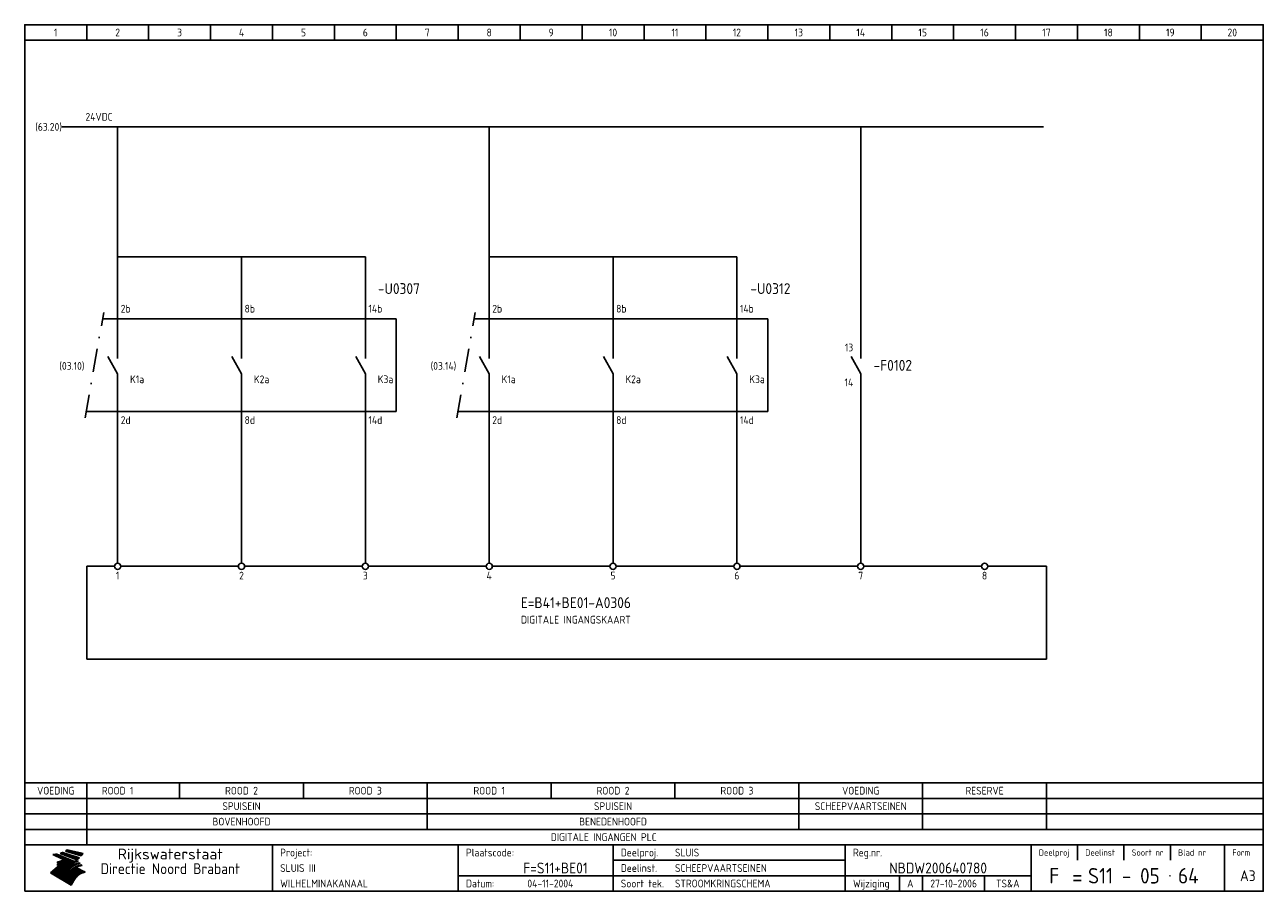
# Model space of a CAD drawing. Extents: x 10 to 410, y 10 to 290.
import ezdxf
from ezdxf.enums import TextEntityAlignment as Align

# ---------------------------------------------------------------- set-up
doc = ezdxf.new("R2010")
doc.units = 0
doc.header["$LTSCALE"] = 15
doc.header["$MEASUREMENT"] = 0
doc.linetypes.add('DASHDOT', pattern=[1, 0.5, -0.25, 0, -0.25])
for name, color, linetype in [('0-25', 7, 'CONTINUOUS'), ('0-35', 2, 'CONTINUOUS'), ('0-50', 3, 'CONTINUOUS'), ('B-25', 7, 'CONTINUOUS'), ('B-35', 2, 'CONTINUOUS'), ('S-25', 7, 'CONTINUOUS')]:
    doc.layers.add(name, color=color, linetype=linetype)
doc.styles.add('ISO', font='iso.shx')
doc.styles.get("Standard").update_dxf_attribs({"font": 'iso.shx'})

# ---------------------------------------------------------------- blocks, each defined once
blk = doc.blocks.new('0035')
at = {"layer": 'S-25'}
blk.add_circle((0, 0), 1, dxfattribs=at)
at = {"layer": 'B-25'}
blk.add_attdef('OM1', text='', height=2.5, dxfattribs=at).set_placement((0, -3.01), align=Align.MIDDLE)
blk = doc.blocks.new('0034')
at = {"layer": 'S-25'}
for p, q in [((0, 0), (0, -5)), ((0, -10), (-3.12, -4.38)), ((0, -10), (0, -15))]:
    blk.add_line(p, q, dxfattribs=at)
at = {"layer": 'B-25'}
for tag, p in [('KN1', (-2.43, -2.73)), ('KN2', (-2.43, -14.01))]:
    blk.add_attdef(tag, text='', height=2.5, dxfattribs=at).set_placement(p, align=Align.RIGHT)
blk.add_attdef('OM1', (4, -13.01), '', height=2.5, dxfattribs=at)
at = {"layer": 'B-35'}
blk.add_attdef('KT', (4.14, -8.99), '', height=3.5, dxfattribs=at)
blk = doc.blocks.new('KADERA3')
at = {"layer": '0-25'}
for p, q in [((30, 285), (30, 290)), ((50, 285), (50, 290)), ((70, 285), (70, 290)), ((90, 285), (90, 290)), ((110, 285), (110, 290)), ((130, 285), (130, 290)), ((150, 285), (150, 290)), ((170, 285), (170, 290)), ((190, 285), (190, 290)), ((210, 285), (210, 290)), ((230, 285), (230, 290)), ((250, 285), (250, 290)), ((270, 285), (270, 290)), ((290, 285), (290, 290)), ((310, 285), (310, 290)), ((330, 285), (330, 290)), ((350, 285), (350, 290)), ((370, 285), (370, 290)), ((390, 285), (390, 290)), ((10, 285), (410, 285)), ((410, 35), (10, 35)), ((410, 30), (10, 30)), ((350, 25), (350, 20)), ((365, 25), (365, 20)), ((380, 25), (380, 20)), ((200, 20), (275, 20)), ((150, 15), (335, 15)), ((292.5, 15), (292.5, 10)), ((300, 15), (300, 10)), ((320, 15), (320, 10))]:
    blk.add_line(p, q, dxfattribs=at)
at = {"layer": '0-25', "color": 7}
for p, q in [((19.1, 21.89), (25.12, 19)), ((19.1, 21.89), (25.12, 19)), ((19.17, 21.86), (20.7, 21.86)), ((19.29, 21.8), (20.83, 21.8)), ((19.4, 21.75), (20.96, 21.75)), ((19.52, 21.69), (21.09, 21.69)), ((19.64, 21.63), (21.22, 21.63)), ((19.74, 21.92), (20.56, 21.92)), ((19.75, 21.58), (21.36, 21.58)), ((19.87, 21.52), (21.49, 21.52)), ((19.99, 21.47), (21.62, 21.47)), ((20.11, 21.41), (21.75, 21.41)), ((20.22, 21.35), (21.88, 21.35)), ((20.25, 21.97), (20.43, 21.97)), ((20.34, 21.3), (22.02, 21.3)), ((20.38, 21.99), (26.02, 19.59)), ((20.38, 21.99), (26.02, 19.59)), ((20.46, 21.24), (22.15, 21.24)), ((20.57, 21.18), (22.28, 21.18)), ((20.69, 21.13), (22.41, 21.13)), ((20.81, 21.07), (22.55, 21.07)), ((20.92, 21.02), (22.68, 21.02)), ((21.04, 20.96), (22.81, 20.96)), ((21.16, 20.9), (22.94, 20.9)), ((21.27, 20.85), (23.07, 20.85)), ((21.39, 20.79), (23.21, 20.79)), ((21.47, 22.25), (26.83, 20.19)), ((21.47, 22.25), (26.83, 20.19)), ((21.49, 22.25), (23.07, 22.25)), ((21.51, 20.73), (23.34, 20.73)), ((21.6, 22.2), (23.25, 22.2)), ((21.63, 20.68), (23.47, 20.68)), ((21.65, 22.31), (22.89, 22.31)), ((21.74, 20.62), (23.6, 20.62)), ((21.75, 22.14), (23.42, 22.14)), ((21.8, 22.37), (22.71, 22.37)), ((21.86, 20.57), (23.73, 20.57)), ((21.9, 22.08), (23.6, 22.08)), ((21.94, 22.42), (22.53, 22.42)), ((21.98, 20.51), (23.87, 20.51)), ((22.04, 22.03), (23.78, 22.03)), ((22.06, 22.48), (22.36, 22.48)), ((22.09, 20.45), (24, 20.45)), ((22.18, 22.53), (27.65, 20.8)), ((22.18, 22.53), (27.65, 20.8)), ((22.19, 21.97), (23.96, 21.97)), ((22.21, 20.4), (24.13, 20.4)), ((22.33, 20.34), (24.26, 20.34)), ((22.34, 21.92), (24.13, 21.92)), ((22.37, 20), (23.08, 20)), ((22.44, 20.28), (24.4, 20.28)), ((22.48, 21.86), (24.31, 21.86)), ((22.49, 20.06), (23.04, 20.06)), ((22.56, 20.23), (24.53, 20.23)), ((22.61, 20.12), (22.93, 20.12)), ((22.63, 21.8), (24.49, 21.8)), ((22.68, 20.17), (24.66, 20.17)), ((22.71, 20.17), (22.82, 20.17)), ((23.11, 20.02), (22.77, 20.2)), ((23.11, 20.02), (22.77, 20.2)), ((22.78, 21.75), (24.67, 21.75)), ((22.79, 20.12), (24.79, 20.12)), ((22.91, 20.06), (24.92, 20.06)), ((22.92, 21.69), (24.85, 21.69)), ((23.03, 20), (25.06, 20)), ((23.07, 21.63), (25.02, 21.63)), ((23.14, 22.99), (28.22, 21.46)), ((23.14, 22.99), (28.22, 21.46)), ((23.15, 22.98), (25.33, 22.98)), ((23.22, 21.58), (25.2, 21.58)), ((23.23, 23.04), (25.09, 23.04)), ((23.32, 23.1), (24.84, 23.1)), ((23.34, 22.93), (25.57, 22.93)), ((23.36, 21.52), (25.38, 21.52)), ((23.4, 23.15), (24.6, 23.15)), ((23.49, 23.21), (24.36, 23.21)), ((23.51, 21.47), (25.56, 21.47)), ((23.52, 22.87), (25.81, 22.87)), ((23.57, 23.27), (24.12, 23.27)), ((23.64, 23.32), (23.87, 23.32)), ((23.66, 21.41), (25.74, 21.41)), ((23.7, 23.36), (28.82, 22.17)), ((23.7, 23.36), (28.82, 22.17)), ((23.71, 22.82), (26.06, 22.82)), ((23.8, 21.35), (25.91, 21.35)), ((23.9, 22.76), (26.3, 22.76)), ((23.95, 21.3), (26.09, 21.3)), ((24.09, 22.7), (26.54, 22.7)), ((24.09, 21.24), (26.27, 21.24)), ((24.24, 21.18), (26.45, 21.18)), ((24.27, 22.65), (26.78, 22.65)), ((24.39, 21.13), (26.62, 21.13)), ((24.46, 22.59), (27.03, 22.59)), ((24.53, 21.07), (26.8, 21.07)), ((24.65, 22.53), (27.27, 22.53)), ((24.68, 21.02), (26.98, 21.02)), ((24.83, 20.96), (27.16, 20.96)), ((24.84, 22.48), (27.51, 22.48)), ((24.97, 20.9), (27.34, 20.9)), ((25.02, 22.42), (27.75, 22.42)), ((25.12, 20.85), (27.51, 20.85)), ((25.21, 22.37), (28, 22.37)), ((25.27, 20.79), (27.63, 20.79)), ((25.4, 22.31), (28.24, 22.31)), ((25.41, 20.73), (27.57, 20.73)), ((25.56, 20.68), (27.51, 20.68)), ((25.58, 22.25), (28.48, 22.25)), ((25.71, 20.62), (27.44, 20.62)), ((25.77, 22.2), (28.72, 22.2)), ((25.85, 20.57), (27.37, 20.57)), ((25.96, 22.14), (28.79, 22.14)), ((26, 20.51), (27.29, 20.51)), ((26.15, 22.08), (28.75, 22.08)), ((26.15, 20.45), (27.22, 20.45)), ((26.29, 20.4), (27.14, 20.4)), ((26.33, 22.03), (28.71, 22.03)), ((26.44, 20.34), (27.06, 20.34)), ((26.52, 21.97), (28.66, 21.97)), ((26.59, 20.28), (26.97, 20.28)), ((26.71, 21.92), (28.62, 21.92)), ((26.73, 20.23), (26.89, 20.23)), ((26.9, 21.86), (28.57, 21.86)), ((27.08, 21.8), (28.52, 21.8)), ((27.27, 21.75), (28.48, 21.75)), ((27.46, 21.69), (28.43, 21.69)), ((27.65, 21.63), (28.38, 21.63)), ((27.83, 21.58), (28.33, 21.58)), ((28.02, 21.52), (28.28, 21.52)), ((28.21, 21.47), (28.22, 21.47)), ((20.58, 17.88), (18.3, 16)), ((20.58, 17.88), (18.3, 16)), ((24.94, 11.97), (18.3, 16)), ((24.94, 11.97), (18.3, 16)), ((18.31, 16.01), (20.96, 16.01)), ((18.38, 16.07), (21.46, 16.07)), ((18.45, 16.12), (21.88, 16.12)), ((18.52, 16.18), (22.15, 16.18)), ((18.59, 16.23), (22.38, 16.23)), ((18.65, 16.29), (22.58, 16.29)), ((18.72, 16.35), (22.75, 16.35)), ((18.79, 16.4), (22.91, 16.4)), ((18.86, 16.46), (20.6, 16.46)), ((18.93, 16.52), (20.6, 16.52)), ((18.99, 16.57), (20.6, 16.57)), ((19.06, 16.63), (20.6, 16.63)), ((19.13, 16.68), (20.6, 16.68)), ((19.2, 16.74), (20.6, 16.74)), ((19.27, 16.8), (20.6, 16.8)), ((19.33, 16.85), (21.07, 16.85)), ((19.4, 16.91), (21.55, 16.91)), ((19.47, 16.97), (21.88, 16.97)), ((19.54, 17.02), (22.13, 17.02)), ((19.61, 17.08), (22.34, 17.08)), ((19.67, 17.13), (20.6, 17.13)), ((19.74, 17.19), (20.6, 17.19)), ((19.81, 17.25), (20.6, 17.25)), ((19.88, 17.3), (20.6, 17.3)), ((19.95, 17.36), (20.6, 17.36)), ((20.01, 17.42), (20.6, 17.42)), ((20.08, 17.47), (20.93, 17.47)), ((20.15, 17.53), (21.26, 17.53)), ((20.22, 17.58), (21.51, 17.58)), ((20.29, 17.64), (21.72, 17.64)), ((20.35, 17.7), (21.9, 17.7)), ((20.42, 17.75), (22.07, 17.75)), ((20.49, 17.81), (22.22, 17.81)), ((20.56, 17.87), (22.36, 17.87)), ((20.6, 19.11), (20.58, 19.51)), ((20.6, 19.11), (20.58, 19.51)), ((20.58, 19.5), (22.09, 19.5)), ((20.58, 19.44), (21.95, 19.44)), ((20.59, 19.38), (21.79, 19.38)), ((20.59, 19.33), (21.62, 19.33)), ((20.59, 19.27), (21.42, 19.27)), ((20.6, 19.22), (21.2, 19.22)), ((20.6, 19.16), (20.93, 19.16)), ((20.6, 19.11), (20.69, 19.12)), ((20.6, 19.11), (20.69, 19.12)), ((20.6, 18.79), (20.77, 18.81)), ((20.6, 18.79), (20.77, 18.81)), ((20.6, 18.29), (20.6, 18.79)), ((20.6, 18.29), (20.6, 18.79)), ((20.6, 18.77), (22.46, 18.77)), ((20.6, 18.71), (22.33, 18.71)), ((20.6, 18.65), (22.19, 18.65)), ((20.6, 18.6), (22.04, 18.6)), ((20.6, 18.54), (21.87, 18.54)), ((20.6, 18.48), (21.68, 18.48)), ((20.6, 18.43), (21.46, 18.43)), ((20.6, 18.37), (21.21, 18.37)), ((20.6, 18.32), (20.87, 18.32)), ((20.6, 18.29), (20.88, 18.32)), ((20.6, 18.29), (20.88, 18.32)), ((20.6, 17.88), (20.86, 17.91)), ((20.6, 17.88), (20.86, 17.91)), ((20.6, 17.43), (20.97, 17.48)), ((20.6, 17.43), (20.97, 17.48)), ((20.6, 17.43), (20.6, 17.09)), ((20.6, 17.43), (20.6, 17.09)), ((20.6, 17.09), (21.26, 17.16)), ((20.6, 17.09), (21.26, 17.16)), ((20.6, 16.8), (21.37, 16.89)), ((20.6, 16.8), (21.37, 16.89)), ((20.6, 16.8), (20.6, 16.45)), ((20.6, 16.8), (20.6, 16.45)), ((20.6, 16.45), (21.56, 16.56)), ((20.6, 16.45), (21.56, 16.56)), ((20.6, 15.97), (21.67, 16.09)), ((20.6, 15.97), (21.67, 16.09)), ((20.7, 16.46), (23.06, 16.46)), ((20.9, 19.55), (22.23, 19.55)), ((20.9, 18.82), (22.59, 18.82)), ((20.98, 17.92), (22.5, 17.92)), ((21.02, 17.13), (22.53, 17.13)), ((21.19, 19.61), (22.35, 19.61)), ((21.2, 16.52), (23.2, 16.52)), ((21.32, 18.88), (22.71, 18.88)), ((21.32, 17.98), (22.62, 17.98)), ((21.42, 19.67), (22.47, 19.67)), ((21.47, 17.19), (22.7, 17.19)), ((21.59, 18.03), (22.74, 18.03)), ((21.61, 18.93), (22.82, 18.93)), ((21.62, 19.72), (22.59, 19.72)), ((21.72, 16.57), (23.32, 16.57)), ((21.77, 17.25), (22.85, 17.25)), ((21.8, 19.78), (22.69, 19.78)), ((21.8, 18.09), (22.85, 18.09)), ((21.84, 18.99), (22.92, 18.99)), ((21.96, 19.83), (22.79, 19.83)), ((21.99, 18.15), (22.95, 18.15)), ((22.01, 17.3), (22.99, 17.3)), ((22.03, 19.05), (23.03, 19.05)), ((22.1, 16.63), (23.44, 16.63)), ((22.11, 19.89), (22.89, 19.89)), ((22.16, 18.2), (23.05, 18.2)), ((22.21, 19.1), (23.12, 19.1)), ((22.21, 17.36), (23.12, 17.36)), ((22.24, 19.95), (22.99, 19.95)), ((22.31, 18.26), (23.15, 18.26)), ((22.36, 19.16), (23.22, 19.16)), ((22.38, 16.68), (23.56, 16.68)), ((22.39, 17.42), (23.24, 17.42)), ((22.45, 18.32), (23.24, 18.32)), ((22.51, 19.22), (23.3, 19.22)), ((22.56, 17.47), (23.36, 17.47)), ((22.59, 18.37), (23.33, 18.37)), ((22.6, 16.74), (23.66, 16.74)), ((22.64, 19.27), (23.39, 19.27)), ((22.71, 18.43), (23.42, 18.43)), ((22.71, 17.53), (23.47, 17.53)), ((22.77, 19.33), (23.47, 19.33)), ((22.79, 16.8), (23.77, 16.8)), ((22.83, 18.48), (23.5, 18.48)), ((22.84, 17.58), (23.57, 17.58)), ((22.89, 19.38), (23.55, 19.38)), ((22.94, 18.54), (23.58, 18.54)), ((22.96, 16.85), (23.86, 16.85)), ((22.97, 17.64), (23.67, 17.64)), ((23, 19.44), (23.63, 19.44)), ((23.04, 18.6), (23.66, 18.6)), ((23.1, 19.5), (23.72, 19.5)), ((23.1, 17.7), (23.77, 17.7)), ((23.12, 16.91), (23.96, 16.91)), ((23.14, 18.65), (23.74, 18.65)), ((23.15, 19.95), (25.19, 19.95)), ((23.21, 19.55), (23.8, 19.55)), ((23.21, 17.75), (23.86, 17.75)), ((23.21, 16.01), (28.9, 16.01)), ((23.24, 18.71), (23.82, 18.71)), ((23.26, 19.89), (25.32, 19.89)), ((23.26, 16.97), (24.05, 16.97)), ((23.3, 19.61), (23.88, 19.61)), ((23.32, 17.81), (23.95, 17.81)), ((23.33, 18.77), (23.91, 18.77)), ((23.37, 16.07), (29.08, 16.07)), ((23.38, 19.83), (25.45, 19.83)), ((23.39, 19.67), (23.81, 19.67)), ((23.39, 17.02), (24.14, 17.02)), ((23.42, 18.82), (23.99, 18.82)), ((23.42, 17.87), (24.03, 17.87)), ((23.45, 19.7), (23.58, 19.79)), ((23.45, 19.7), (23.58, 19.79)), ((23.48, 19.72), (23.7, 19.72)), ((23.5, 19.78), (25.58, 19.78)), ((23.51, 18.88), (24.07, 18.88)), ((23.51, 16.12), (29.27, 16.12)), ((23.52, 17.92), (24.11, 17.92)), ((23.52, 17.08), (24.22, 17.08)), ((23.54, 18.9), (24.3, 19.42)), ((23.54, 18.9), (24.3, 19.42)), ((23.56, 19.78), (23.59, 19.78)), ((23.56, 19.39), (23.9, 19.62)), ((23.56, 19.39), (23.9, 19.62)), ((23.58, 19.79), (23.9, 19.62)), ((23.58, 19.79), (23.9, 19.62)), ((23.59, 18.93), (24.15, 18.93)), ((23.61, 19.72), (25.72, 19.72)), ((23.62, 17.98), (24.2, 17.98)), ((23.63, 17.13), (24.3, 17.13)), ((23.65, 18.59), (24.62, 19.25)), ((23.65, 18.59), (24.62, 19.25)), ((29.41, 16.17), (23.65, 16.17)), ((23.67, 18.99), (24.23, 18.99)), ((23.71, 18.03), (24.28, 18.03)), ((23.73, 19.67), (25.85, 19.67)), ((23.75, 19.05), (24.32, 19.05)), ((23.75, 17.19), (24.38, 17.19)), ((23.77, 16.23), (29.47, 16.23)), ((23.79, 18.09), (24.36, 18.09)), ((23.83, 19.1), (24.4, 19.1)), ((23.85, 19.61), (25.98, 19.61)), ((23.85, 17.25), (24.46, 17.25)), ((23.88, 18.15), (24.44, 18.15)), ((23.89, 16.29), (29.36, 16.29)), ((23.92, 19.16), (24.48, 19.16)), ((23.94, 18.19), (25.23, 19.07)), ((23.94, 18.19), (25.23, 19.07)), ((23.95, 17.3), (24.55, 17.3)), ((23.96, 19.55), (25.96, 19.55)), ((23.96, 18.2), (24.53, 18.2)), ((24, 19.22), (24.56, 19.22)), ((24, 16.35), (29.24, 16.35)), ((24.04, 18.26), (24.61, 18.26)), ((24.05, 17.36), (24.63, 17.36)), ((24.06, 17.88), (25.34, 18.76)), ((24.06, 17.88), (25.34, 18.76)), ((24.08, 19.5), (25.88, 19.5)), ((24.08, 19.27), (24.58, 19.27)), ((24.11, 16.4), (29.13, 16.4)), ((24.13, 18.32), (24.69, 18.32)), ((24.14, 17.42), (24.71, 17.42)), ((24.16, 19.33), (24.47, 19.33)), ((24.2, 19.44), (25.79, 19.44)), ((24.21, 18.37), (24.77, 18.37)), ((24.21, 16.46), (29.02, 16.46)), ((24.23, 17.47), (24.79, 17.47)), ((24.24, 17.48), (25.52, 18.36)), ((24.24, 17.48), (25.52, 18.36)), ((24.25, 19.38), (24.36, 19.38)), ((24.29, 18.43), (24.85, 18.43)), ((24.3, 19.42), (24.62, 19.25)), ((24.3, 19.42), (24.62, 19.25)), ((24.31, 19.38), (25.71, 19.38)), ((24.31, 17.53), (24.87, 17.53)), ((24.31, 16.52), (28.91, 16.52)), ((24.35, 17.17), (25.64, 18.05)), ((24.35, 17.17), (25.64, 18.05)), ((24.37, 18.48), (24.94, 18.48)), ((24.39, 17.58), (24.96, 17.58)), ((24.4, 16.57), (28.79, 16.57)), ((24.43, 19.33), (25.62, 19.33)), ((24.45, 18.54), (25.02, 18.54)), ((24.47, 17.64), (25.04, 17.64)), ((24.49, 16.63), (28.68, 16.63)), ((24.54, 18.6), (25.1, 18.6)), ((24.55, 19.27), (25.54, 19.27)), ((24.56, 17.7), (25.12, 17.7)), ((24.57, 16.68), (28.57, 16.68)), ((24.62, 18.65), (25.18, 18.65)), ((24.63, 16.72), (25.91, 17.6)), ((24.63, 16.72), (25.91, 17.6)), ((24.64, 17.75), (25.2, 17.75)), ((24.66, 16.74), (28.45, 16.74)), ((24.67, 19.22), (25.45, 19.22)), ((24.7, 18.71), (25.27, 18.71)), ((24.72, 17.81), (25.29, 17.81)), ((24.74, 16.8), (28.34, 16.8)), ((24.78, 19.16), (25.37, 19.16)), ((24.78, 18.77), (25.34, 18.77)), ((24.8, 17.87), (25.37, 17.87)), ((24.82, 16.85), (28.23, 16.85)), ((24.87, 18.82), (25.4, 18.82)), ((24.89, 17.92), (25.45, 17.92)), ((24.9, 19.1), (25.28, 19.1)), ((24.9, 16.91), (28.11, 16.91)), ((24.95, 18.88), (25.45, 18.88)), ((24.97, 17.98), (25.53, 17.98)), ((24.99, 16.97), (28, 16.97)), ((25.02, 19.05), (25.2, 19.05)), ((25.03, 18.93), (25.51, 18.93)), ((25.05, 18.03), (25.61, 18.03)), ((25.07, 17.02), (27.89, 17.02)), ((25.11, 18.99), (25.57, 18.99)), ((26.02, 19.59), (25.12, 19)), ((26.02, 19.59), (25.12, 19)), ((25.13, 18.09), (25.68, 18.09)), ((25.15, 17.08), (27.77, 17.08)), ((25.19, 19.05), (25.63, 19.05)), ((25.21, 18.15), (25.75, 18.15)), ((25.23, 17.13), (27.66, 17.13)), ((25.26, 19.1), (25.7, 19.1)), ((25.3, 18.2), (25.82, 18.2)), ((25.31, 17.19), (27.55, 17.19)), ((25.33, 19.16), (25.77, 19.16)), ((25.38, 18.26), (25.89, 18.26)), ((25.39, 19.22), (25.85, 19.22)), ((25.4, 17.25), (27.43, 17.25)), ((25.46, 18.32), (25.97, 18.32)), ((25.47, 19.27), (25.93, 19.27)), ((25.48, 17.3), (27.32, 17.3)), ((25.54, 19.33), (26.03, 19.33)), ((25.54, 18.37), (26.06, 18.37)), ((25.56, 17.36), (27.21, 17.36)), ((25.62, 18.43), (26.14, 18.43)), ((25.63, 19.38), (26.13, 19.38)), ((25.64, 17.42), (27.1, 17.42)), ((25.7, 18.48), (26.24, 18.48)), ((25.72, 19.44), (26.24, 19.44)), ((25.73, 17.47), (26.98, 17.47)), ((25.79, 18.54), (26.34, 18.54)), ((25.81, 17.53), (26.87, 17.53)), ((25.82, 19.5), (26.36, 19.5)), ((25.89, 18.6), (26.46, 18.6)), ((25.89, 17.58), (26.76, 17.58)), ((25.93, 19.55), (26.53, 19.55)), ((25.96, 17.64), (26.64, 17.64)), ((25.99, 18.65), (26.58, 18.65)), ((26.04, 17.7), (26.59, 17.7)), ((26.06, 19.61), (26.85, 19.61)), ((26.1, 18.71), (26.72, 18.71)), ((26.12, 17.75), (26.67, 17.75)), ((26.2, 17.81), (26.76, 17.81)), ((26.21, 19.67), (27.23, 19.67)), ((26.23, 18.77), (26.89, 18.77)), ((26.29, 17.87), (26.86, 17.87)), ((26.37, 18.82), (27.09, 18.82)), ((26.39, 17.92), (26.97, 17.92)), ((26.44, 19.72), (27.18, 19.72)), ((26.49, 17.98), (27.09, 17.98)), ((26.53, 18.88), (27.34, 18.88)), ((26.56, 17.68), (29.54, 16.2)), ((26.56, 17.68), (29.54, 16.2)), ((26.6, 18.03), (27.22, 18.03)), ((26.72, 18.09), (27.38, 18.09)), ((26.73, 18.93), (27.66, 18.93)), ((26.85, 18.15), (27.56, 18.15)), ((26.99, 18.99), (27.9, 18.99)), ((27, 18.2), (27.8, 18.2)), ((27.13, 19.78), (27.25, 19.64)), ((27.13, 19.78), (27.25, 19.64)), ((27.18, 18.26), (28.13, 18.26)), ((27.26, 19.05), (27.84, 19.05)), ((27.39, 18.32), (28.47, 18.32)), ((27.7, 18.37), (28.49, 18.37)), ((27.78, 19.1), (27.93, 18.96)), ((27.78, 19.1), (27.93, 18.96)), ((28, 18.43), (28.44, 18.43)), ((28.29, 15.83), (29.54, 16.2)), ((28.29, 15.83), (29.54, 16.2)), ((28.39, 18.48), (28.54, 18.32)), ((28.39, 18.48), (28.54, 18.32)), ((29.54, 16.2), (29.45, 16.17)), ((29.54, 16.2), (29.45, 16.17)), ((29.46, 16.18), (29.47, 16.18)), ((18.38, 15.95), (20.6, 15.95)), ((18.47, 15.9), (20.6, 15.9)), ((18.57, 15.84), (20.6, 15.84)), ((18.66, 15.78), (20.6, 15.78)), ((18.75, 15.73), (20.6, 15.73)), ((18.85, 15.67), (20.6, 15.67)), ((18.94, 15.62), (20.6, 15.62)), ((19.03, 15.56), (27.83, 15.56)), ((19.12, 15.5), (27.75, 15.5)), ((19.22, 15.45), (27.66, 15.45)), ((19.31, 15.39), (27.58, 15.39)), ((19.4, 15.33), (27.5, 15.33)), ((19.49, 15.28), (27.43, 15.28)), ((19.59, 15.22), (27.36, 15.22)), ((19.68, 15.17), (27.29, 15.17)), ((19.77, 15.11), (27.22, 15.11)), ((19.86, 15.05), (27.15, 15.05)), ((19.96, 15), (27.09, 15)), ((20.05, 14.94), (27.02, 14.94)), ((20.14, 14.88), (26.96, 14.88)), ((20.24, 14.83), (26.9, 14.83)), ((20.33, 14.77), (26.84, 14.77)), ((20.42, 14.72), (26.79, 14.72)), ((20.51, 14.66), (26.73, 14.66)), ((20.6, 15.97), (20.6, 15.58)), ((20.6, 15.97), (20.6, 15.58)), ((20.6, 15.58), (21.95, 15.73)), ((20.6, 15.58), (21.95, 15.73)), ((20.61, 14.6), (26.68, 14.6)), ((20.7, 14.55), (26.62, 14.55)), ((20.79, 14.49), (26.57, 14.49)), ((20.88, 14.43), (26.52, 14.43)), ((20.94, 15.62), (27.92, 15.62)), ((20.98, 14.38), (26.47, 14.38)), ((21.07, 14.32), (26.42, 14.32)), ((21.16, 14.27), (26.38, 14.27)), ((21.25, 14.21), (26.33, 14.21)), ((21.35, 14.15), (26.29, 14.15)), ((21.44, 14.1), (26.24, 14.1)), ((21.45, 15.67), (28.01, 15.67)), ((21.53, 14.04), (26.2, 14.04)), ((21.63, 13.98), (26.16, 13.98)), ((21.72, 13.93), (26.12, 13.93)), ((21.81, 13.87), (26.08, 13.87)), ((21.9, 13.82), (26.04, 13.82)), ((21.96, 15.73), (28.11, 15.73)), ((22, 13.76), (26, 13.76)), ((22.09, 13.7), (25.96, 13.7)), ((22.18, 13.65), (25.93, 13.65)), ((22.27, 13.59), (25.89, 13.59)), ((22.34, 15.78), (28.21, 15.78)), ((22.37, 13.53), (25.86, 13.53)), ((22.46, 13.48), (25.82, 13.48)), ((22.55, 13.42), (25.79, 13.42)), ((22.62, 15.84), (28.33, 15.84)), ((22.65, 13.37), (25.76, 13.37)), ((22.74, 13.31), (25.73, 13.31)), ((22.83, 13.25), (25.69, 13.25)), ((22.84, 15.9), (28.52, 15.9)), ((22.92, 13.2), (25.66, 13.2)), ((23.02, 13.14), (25.63, 13.14)), ((23.04, 15.95), (28.71, 15.95)), ((23.11, 13.08), (25.59, 13.08)), ((23.2, 13.03), (25.56, 13.03)), ((23.29, 12.97), (25.53, 12.97)), ((23.39, 12.92), (25.5, 12.92)), ((23.48, 12.86), (25.46, 12.86)), ((23.57, 12.8), (25.43, 12.8)), ((23.66, 12.75), (25.4, 12.75)), ((23.76, 12.69), (25.36, 12.69)), ((23.85, 12.63), (25.33, 12.63)), ((23.94, 12.58), (25.3, 12.58)), ((24.04, 12.52), (25.26, 12.52)), ((24.13, 12.47), (25.23, 12.47)), ((24.22, 12.41), (25.2, 12.41)), ((24.31, 12.35), (25.17, 12.35)), ((24.41, 12.3), (25.13, 12.3)), ((24.5, 12.24), (25.1, 12.24)), ((24.59, 12.18), (25.07, 12.18)), ((24.68, 12.13), (25.03, 12.13)), ((24.78, 12.07), (25, 12.07)), ((24.87, 12.02), (24.97, 12.02)), ((24.94, 11.97), (25.81, 13.45)), ((24.94, 11.97), (25.81, 13.45))]:
    blk.add_line(p, q, dxfattribs=at)
for centre, radius, start, end in [((19.15, 29.7), 7.8, 269.6055, 279.0886), ((19.15, 29.7), 7.8, 269.6055, 279.0886), ((19.93, 25.38), 5.91, 276.3402, 298.7463), ((19.93, 25.38), 5.91, 276.3402, 298.7463), ((19.84, 25.09), 6.03, 278.129, 302.868), ((19.84, 25.09), 6.03, 278.129, 302.868), ((19.84, 27.26), 5.27, 288.0217, 296.3084), ((19.84, 27.26), 5.27, 288.0217, 296.3084), ((20.49, 27.56), 5.28, 300.0654, 307.393), ((20.49, 27.56), 5.28, 300.0654, 307.393), ((24.11, 24.7), 5.26, 301.1147, 312.2814), ((24.11, 24.7), 5.26, 301.1147, 312.2814), ((21.95, 27.32), 8.59, 316.9248, 323.1399), ((21.95, 27.32), 8.59, 316.9248, 323.1399), ((20.21, 23.78), 5.91, 273.6149, 304.3803), ((20.21, 23.78), 5.91, 273.6149, 304.3803), ((20.35, 24.56), 5.76, 274.164, 302.5474), ((20.35, 24.56), 5.76, 274.164, 302.5474), ((20.05, 24.28), 6.02, 277.9472, 305.7139), ((20.05, 24.28), 6.02, 277.9472, 305.7139), ((20.04, 23.49), 6.09, 278.8115, 306.4242), ((20.04, 23.49), 6.09, 278.8115, 306.4242), ((20.53, 23.07), 5.96, 277.0519, 304.973), ((20.53, 23.07), 5.96, 277.0519, 304.973), ((20.72, 22.76), 5.91, 276.3402, 304.3803), ((20.72, 22.76), 5.91, 276.3402, 304.3803), ((21.06, 22.34), 5.81, 274.9043, 303.1745), ((21.06, 22.34), 5.81, 274.9043, 303.1745), ((20.82, 22.06), 6.04, 278.1111, 305.8489), ((20.82, 22.06), 6.04, 278.1111, 305.8489), ((21.3, 21.6), 5.91, 276.3402, 304.3803), ((21.3, 21.6), 5.91, 276.3402, 304.3803), ((27.05, 17.17), 2.63, 107.4286, 133.7799), ((27.05, 17.17), 2.63, 107.4286, 133.7799), ((27.45, 16.91), 2.81, 110.4143, 138.7411), ((27.45, 16.91), 2.81, 110.4143, 138.7411), ((27.57, 15.64), 3.4, 98.1566, 126.9045), ((27.57, 15.64), 3.4, 98.1566, 126.9045), ((27.91, 15.54), 3.39, 100.5835, 132.088), ((27.91, 15.54), 3.39, 100.5835, 132.088), ((28.21, 14.74), 3.67, 95.7581, 128.7216), ((28.21, 14.74), 3.67, 95.7581, 128.7216), ((27.01, 16.84), 2.93, 87.7348, 104.8316), ((27.01, 16.84), 2.93, 87.7348, 104.8316), ((27.37, 15.71), 3.93, 91.7838, 103.2817), ((27.37, 15.71), 3.93, 91.7838, 103.2817), ((28.4, 15.05), 3.21, 96.3886, 125.0052), ((28.4, 15.05), 3.21, 96.3886, 125.0052), ((27.82, 16.31), 2.8, 90.634, 105.1984), ((27.82, 16.31), 2.8, 90.634, 105.1984), ((28.19, 15.04), 3.93, 93.8342, 103.2817), ((28.19, 15.04), 3.93, 93.8342, 103.2817), ((28.58, 15.69), 2.8, 93.8141, 105.1984), ((28.58, 15.69), 2.8, 93.8141, 105.1984), ((28.95, 14.41), 3.93, 96.0135, 103.2817), ((28.95, 14.41), 3.93, 96.0135, 103.2817), ((31.24, 10.26), 6.3, 117.9568, 149.6251), ((31.24, 10.26), 6.3, 117.9568, 149.6251)]:
    blk.add_arc(centre, radius, start, end, dxfattribs=at)
at = {"layer": '0-35'}
for p, q in [((90, 25), (90, 10)), ((150, 25), (150, 10)), ((200, 25), (200, 10)), ((275, 25), (275, 10)), ((335, 25), (335, 10)), ((397.5, 25), (397.5, 10))]:
    blk.add_line(p, q, dxfattribs=at)
at = {"layer": '0-50'}
for p, q in [((10, 25), (410, 25)), ((348.75, 15), (351.25, 15)), ((348.75, 13.5), (351.25, 13.5))]:
    blk.add_line(p, q, dxfattribs=at)
blk.add_lwpolyline([(10, 10), (410, 10), (410, 290), (10, 290)], close=True, dxfattribs=at)
at = {"layer": '0-50', "const_width": 0.25}
blk.add_lwpolyline([(379.75, 15, 1), (380, 15, 1)], format="xyb", close=True, dxfattribs=at)
at = {"layer": '0-25', "style": 'ISO'}
for s, height, p in [('Project:', 2.5, (92.5, 22.5)), ('Plaatscode:', 2.5, (152.5, 22.5)), ('Deelproj.', 2.5, (202.5, 22.5)), ('Reg.nr.', 2.5, (277.5, 22.5)), ('Deelproj', 2, (337.5, 22.5)), ('Deelinst', 2, (352.5, 22.5)), ('Soort nr', 2, (367.5, 22.5)), ('Blad nr', 2, (382.5, 22.5)), ('Form', 2, (400, 22.5)), ('Deelinst.', 2.5, (202.5, 17.5)), ('Datum:', 2.5, (152.5, 12.5)), ('Soort tek.', 2.5, (202.5, 12.5)), ('Wijziging', 2.5, (277.5, 12.5))]:
    blk.add_text(s, height=height, dxfattribs=at).set_placement(p, align=Align.MIDDLE_LEFT)
for tag, p in [('STR1', (20, 287.5)), ('STR2', (40, 287.5)), ('STR3', (60, 287.5)), ('STR4', (80, 287.5)), ('STR5', (100, 287.5)), ('STR6', (120, 287.5)), ('STR7', (140, 287.5)), ('STR8', (160, 287.5)), ('STR9', (180, 287.5)), ('STR10', (200, 287.5)), ('STR11', (220, 287.5)), ('STR12', (240, 287.5)), ('STR13', (260, 287.5)), ('STR14', (280, 287.5)), ('STR15', (300, 287.5)), ('STR16', (320, 287.5)), ('STR17', (340, 287.5)), ('STR18', (360, 287.5)), ('STR19', (380, 287.5)), ('STR20', (400, 287.5)), ('W', (180, 12.5)), ('Z', (310, 12.5)), ('Y', (327.5, 12.5))]:
    blk.add_attdef(tag, text='', height=2.5, dxfattribs=at).set_placement(p, align=Align.MIDDLE)
for tag, p in [('N', (220, 22.5)), ('B', (92.5, 17.5)), ('P', (220, 17.5)), ('C', (92.5, 12.5)), ('U', (220, 12.5)), ('REV', (295, 12.5))]:
    blk.add_attdef(tag, text='', height=2.5, dxfattribs=at).set_placement(p, align=Align.MIDDLE_LEFT)
at = {"layer": '0-35', "style": 'ISO', "width": 1.00614}
blk.add_text('Rijkswaterstaat', height=3.5, dxfattribs=at).set_placement((40, 20.28), (74, 20.28), align=Align.FIT)
at = {"layer": '0-35', "color": 2, "style": 'ISO', "width": 0.948867}
blk.add_text('Directie Noord Brabant', height=3.5, dxfattribs=at).set_placement((34.5, 15.53), (79.5, 15.53), align=Align.FIT)
at = {"layer": '0-35', "style": 'ISO'}
for tag, p in [('X', (178.5, 17.5)), ('FORM', (402.5, 15))]:
    blk.add_attdef(tag, text='', height=3.5, dxfattribs=at).set_placement(p, align=Align.MIDDLE_LEFT)
blk.add_attdef('RNR', text='', height=3.5, dxfattribs=at).set_placement((305, 17.5), align=Align.MIDDLE)
at = {"layer": '0-50', "style": 'ISO'}
for tag, p in [('M', (342.5, 15)), ('O', (365, 15))]:
    blk.add_attdef(tag, text='', height=5, dxfattribs=at).set_placement(p, align=Align.MIDDLE)
blk.add_attdef('Q', text='', height=5, dxfattribs=at).set_placement((382.5, 15), align=Align.MIDDLE_LEFT)

msp = doc.modelspace()

# ---------------------------------------------------------------- linework, layer by layer
at = {"layer": '0-25'}
for p, q in [((10, 45), (410, 45)), ((10, 40), (410, 40))]:
    msp.add_line(p, q, dxfattribs=at)
at = {"layer": 'B-25'}
for p, q in [((30, 45), (30, 25)), ((180, 45), (180, 40)), ((220, 45), (220, 40))]:
    msp.add_line(p, q, dxfattribs=at)
at = {"layer": 'S-25'}
for p, q in [((22, 257), (339, 257)), ((40, 215), (40, 257)), ((160, 195), (160, 257)), ((280, 187.19), (280, 257)), ((40, 195), (40, 215)), ((120, 215), (40, 215)), ((80, 195), (80, 215)), ((120, 195), (120, 215)), ((240, 215), (160, 215)), ((200, 195), (200, 215)), ((240, 195), (240, 215)), ((35, 195), (130, 195)), ((40, 187.19), (40, 195)), ((80, 187.19), (80, 195)), ((120, 187.19), (120, 195)), ((130, 195), (130, 165)), ((155, 195), (250, 195)), ((160, 187.19), (160, 195)), ((200, 187.19), (200, 195)), ((240, 187.19), (240, 195)), ((250, 195), (250, 165)), ((40, 172.19), (40, 165)), ((80, 172.19), (80, 165)), ((120, 172.19), (120, 165)), ((160, 172.19), (160, 165)), ((200, 172.19), (200, 165)), ((240, 172.19), (240, 165)), ((280, 172.19), (280, 116)), ((30, 165), (130, 165)), ((40, 165), (40, 116)), ((80, 165), (80, 116)), ((120, 165), (120, 116)), ((150, 165), (250, 165)), ((160, 165), (160, 116)), ((200, 165), (200, 116)), ((240, 165), (240, 116)), ((30, 115), (39, 115)), ((30, 115), (30, 85)), ((41, 115), (79, 115)), ((81, 115), (119, 115)), ((121, 115), (159, 115)), ((161, 115), (199, 115)), ((201, 115), (239, 115)), ((241, 115), (279, 115)), ((281, 115), (319, 115)), ((321, 115), (340, 115)), ((340, 115), (340, 85)), ((30, 85), (340, 85)), ((60, 45), (60, 40)), ((100, 45), (100, 40)), ((140, 45), (140, 30)), ((260, 45), (260, 30)), ((300, 45), (300, 30)), ((340, 45), (340, 30))]:
    msp.add_line(p, q, dxfattribs=at)
at = {"layer": 'S-25', "linetype": 'DASHDOT'}
for p, q in [((29.5, 163), (35.5, 197)), ((149.5, 163), (155.5, 197))]:
    msp.add_line(p, q, dxfattribs=at)

# ---------------------------------------------------------------- block references
at = {"layer": 'S-25'}
ref = msp.add_blockref('KADERA3', (0, 0), dxfattribs=at)
ref.add_attrib('B', 'SLUIS III', dxfattribs={"layer": '0-25', "height": 2.5, "style": 'ISO'}).set_placement((92.5, 17.5), align=Align.MIDDLE_LEFT)
ref.add_attrib('C', 'WILHELMINAKANAAL', dxfattribs={"layer": '0-25', "height": 2.5, "style": 'ISO'}).set_placement((92.5, 12.5), align=Align.MIDDLE_LEFT)
ref.add_attrib('N', 'SLUIS', dxfattribs={"layer": '0-25', "height": 2.5, "style": 'ISO'}).set_placement((220, 22.5), align=Align.MIDDLE_LEFT)
ref.add_attrib('P', 'SCHEEPVAARTSEINEN', dxfattribs={"layer": '0-25', "height": 2.5, "style": 'ISO'}).set_placement((220, 17.5), align=Align.MIDDLE_LEFT)
ref.add_attrib('U', 'STROOMKRINGSCHEMA', dxfattribs={"layer": '0-25', "height": 2.5, "style": 'ISO'}).set_placement((220, 12.5), align=Align.MIDDLE_LEFT)
ref.add_attrib('M', 'F', dxfattribs={"layer": '0-50', "height": 5, "style": 'ISO'}).set_placement((342.5, 15), align=Align.MIDDLE)
ref.add_attrib('O', 'S11 - 05', dxfattribs={"layer": '0-50', "height": 5, "style": 'ISO'}).set_placement((365, 15), align=Align.MIDDLE)
ref.add_attrib('Q', '64', dxfattribs={"layer": '0-50', "height": 5, "style": 'ISO'}).set_placement((382.5, 15), align=Align.MIDDLE_LEFT)
ref.add_attrib('X', 'F=S11+BE01', dxfattribs={"layer": '0-35', "height": 3.5, "style": 'ISO'}).set_placement((171, 17.5), align=Align.MIDDLE_LEFT)
ref.add_attrib('RNR', 'NBDW200640780', dxfattribs={"layer": '0-35', "height": 3.5, "style": 'ISO'}).set_placement((305, 17.5), align=Align.MIDDLE)
ref.add_attrib('W', '04-11-2004', dxfattribs={"layer": '0-25', "height": 2.5, "style": 'ISO'}).set_placement((179.75, 12.5), align=Align.MIDDLE)
ref.add_attrib('FORM', 'A3', dxfattribs={"layer": '0-35', "height": 3.5, "style": 'ISO'}).set_placement((402.5, 15), align=Align.MIDDLE_LEFT)
ref.add_attrib('REV', 'A', dxfattribs={"layer": '0-25', "height": 2.5, "style": 'ISO'}).set_placement((295, 12.5), align=Align.MIDDLE_LEFT)
ref.add_attrib('Z', '27-10-2006', dxfattribs={"layer": '0-25', "height": 2.5, "style": 'ISO'}).set_placement((310, 12.5), align=Align.MIDDLE)
ref.add_attrib('Y', 'TS&A', dxfattribs={"layer": '0-25', "height": 2.5, "style": 'ISO'}).set_placement((327.5, 12.5), align=Align.MIDDLE)
ref.add_attrib('STR1', '1', dxfattribs={"layer": '0-25', "height": 2.5, "style": 'ISO'}).set_placement((20, 287.5), align=Align.MIDDLE)
ref.add_attrib('STR2', '2', dxfattribs={"layer": '0-25', "height": 2.5, "style": 'ISO'}).set_placement((40, 287.5), align=Align.MIDDLE)
ref.add_attrib('STR3', '3', dxfattribs={"layer": '0-25', "height": 2.5, "style": 'ISO'}).set_placement((60, 287.5), align=Align.MIDDLE)
ref.add_attrib('STR4', '4', dxfattribs={"layer": '0-25', "height": 2.5, "style": 'ISO'}).set_placement((80, 287.5), align=Align.MIDDLE)
ref.add_attrib('STR5', '5', dxfattribs={"layer": '0-25', "height": 2.5, "style": 'ISO'}).set_placement((100, 287.5), align=Align.MIDDLE)
ref.add_attrib('STR6', '6', dxfattribs={"layer": '0-25', "height": 2.5, "style": 'ISO'}).set_placement((120, 287.5), align=Align.MIDDLE)
ref.add_attrib('STR7', '7', dxfattribs={"layer": '0-25', "height": 2.5, "style": 'ISO'}).set_placement((140, 287.5), align=Align.MIDDLE)
ref.add_attrib('STR8', '8', dxfattribs={"layer": '0-25', "height": 2.5, "style": 'ISO'}).set_placement((160, 287.5), align=Align.MIDDLE)
ref.add_attrib('STR9', '9', dxfattribs={"layer": '0-25', "height": 2.5, "style": 'ISO'}).set_placement((180, 287.5), align=Align.MIDDLE)
ref.add_attrib('STR10', '10', dxfattribs={"layer": '0-25', "height": 2.5, "style": 'ISO'}).set_placement((200, 287.5), align=Align.MIDDLE)
ref.add_attrib('STR11', '11', dxfattribs={"layer": '0-25', "height": 2.5, "style": 'ISO'}).set_placement((220, 287.5), align=Align.MIDDLE)
ref.add_attrib('STR12', '12', dxfattribs={"layer": '0-25', "height": 2.5, "style": 'ISO'}).set_placement((240, 287.5), align=Align.MIDDLE)
ref.add_attrib('STR13', '13', dxfattribs={"layer": '0-25', "height": 2.5, "style": 'ISO'}).set_placement((260, 287.5), align=Align.MIDDLE)
ref.add_attrib('STR14', '14', dxfattribs={"layer": '0-25', "height": 2.5, "style": 'ISO'}).set_placement((280, 287.5), align=Align.MIDDLE)
ref.add_attrib('STR15', '15', dxfattribs={"layer": '0-25', "height": 2.5, "style": 'ISO'}).set_placement((300, 287.5), align=Align.MIDDLE)
ref.add_attrib('STR16', '16', dxfattribs={"layer": '0-25', "height": 2.5, "style": 'ISO'}).set_placement((320, 287.5), align=Align.MIDDLE)
ref.add_attrib('STR17', '17', dxfattribs={"layer": '0-25', "height": 2.5, "style": 'ISO'}).set_placement((340, 287.5), align=Align.MIDDLE)
ref.add_attrib('STR18', '18', dxfattribs={"layer": '0-25', "height": 2.5, "style": 'ISO'}).set_placement((360, 287.5), align=Align.MIDDLE)
ref.add_attrib('STR19', '19', dxfattribs={"layer": '0-25', "height": 2.5, "style": 'ISO'}).set_placement((380, 287.5), align=Align.MIDDLE)
ref.add_attrib('STR20', '20', dxfattribs={"layer": '0-25', "height": 2.5, "style": 'ISO'}).set_placement((400, 287.5), align=Align.MIDDLE)
for name, p, values in [('0034', (40, 187.19), {'OM1': 'K1a'}), ('0034', (80, 187.19), {'OM1': 'K2a'}), ('0034', (120, 187.19), {'OM1': 'K3a'}), ('0034', (160, 187.19), {'OM1': 'K1a'}), ('0034', (200, 187.19), {'OM1': 'K2a'}), ('0034', (240, 187.19), {'OM1': 'K3a'}), ('0034', (280, 187.19), {'KT': '-F0102', 'KN1': '13', 'KN2': '14'}), ('0035', (40, 115), {'OM1': '1'}), ('0035', (80, 115), {'OM1': '2'}), ('0035', (120, 115), {'OM1': '3'}), ('0035', (160, 115), {'OM1': '4'}), ('0035', (200, 115), {'OM1': '5'}), ('0035', (240, 115), {'OM1': '6'}), ('0035', (280, 115), {'OM1': '7'}), ('0035', (320, 115), {'OM1': '8'})]:
    msp.add_blockref(name, p, dxfattribs=at).add_auto_attribs(values)

# ---------------------------------------------------------------- texts
at = {"layer": 'B-25'}
for s, p in [('24VDC', (34, 259)), ('DIGITALE INGANGSKAART', (188, 96.5))]:
    msp.add_text(s, height=2.5, dxfattribs=at).set_placement(p, align=Align.CENTER)
msp.add_text('(63.20)', height=2.5, dxfattribs=at).set_placement((22, 257), align=Align.MIDDLE_RIGHT)
for s, p in [('2b', (41, 197)), ('8b', (81, 197)), ('14b', (121, 197)), ('2b', (161, 197)), ('8b', (201, 197)), ('14b', (241, 197)), ('2d', (41, 161)), ('8d', (81, 161)), ('14d', (121, 161)), ('2d', (161, 161)), ('8d', (201, 161)), ('14d', (241, 161))]:
    msp.add_text(s, height=2.5, dxfattribs=at).set_placement(p)
for s, p in [('(03.10)', (25.22, 179.75)), ('(03.14)', (145.22, 179.75)), ('VOEDING', (20, 42.5)), ('ROOD 1', (40, 42.5)), ('ROOD 2', (80, 42.5)), ('ROOD 3', (120, 42.5)), ('ROOD 1', (160, 42.5)), ('ROOD 2', (200, 42.5)), ('ROOD 3', (240, 42.5)), ('VOEDING', (280, 42.5)), ('RESERVE', (320, 42.5)), ('SPUISEIN', (80, 37.5)), ('SPUISEIN', (200, 37.5)), ('SCHEEPVAARTSEINEN', (280, 37.5)), ('BOVENHOOFD', (80, 32.5)), ('BENEDENHOOFD', (200, 32.5)), ('DIGITALE INGANGEN PLC', (197, 27.5))]:
    msp.add_text(s, height=2.5, dxfattribs=at).set_placement(p, align=Align.MIDDLE)
at = {"layer": 'B-35'}
for s, p in [('-U0307', (130.83, 204.75)), ('-U0312', (250.83, 204.75))]:
    msp.add_text(s, height=3.5, dxfattribs=at).set_placement(p, align=Align.MIDDLE)
msp.add_text('E=B41+BE01-A0306', height=3.5, dxfattribs=at).set_placement((188, 101.5), align=Align.CENTER)

doc.saveas('drawing.dxf')
